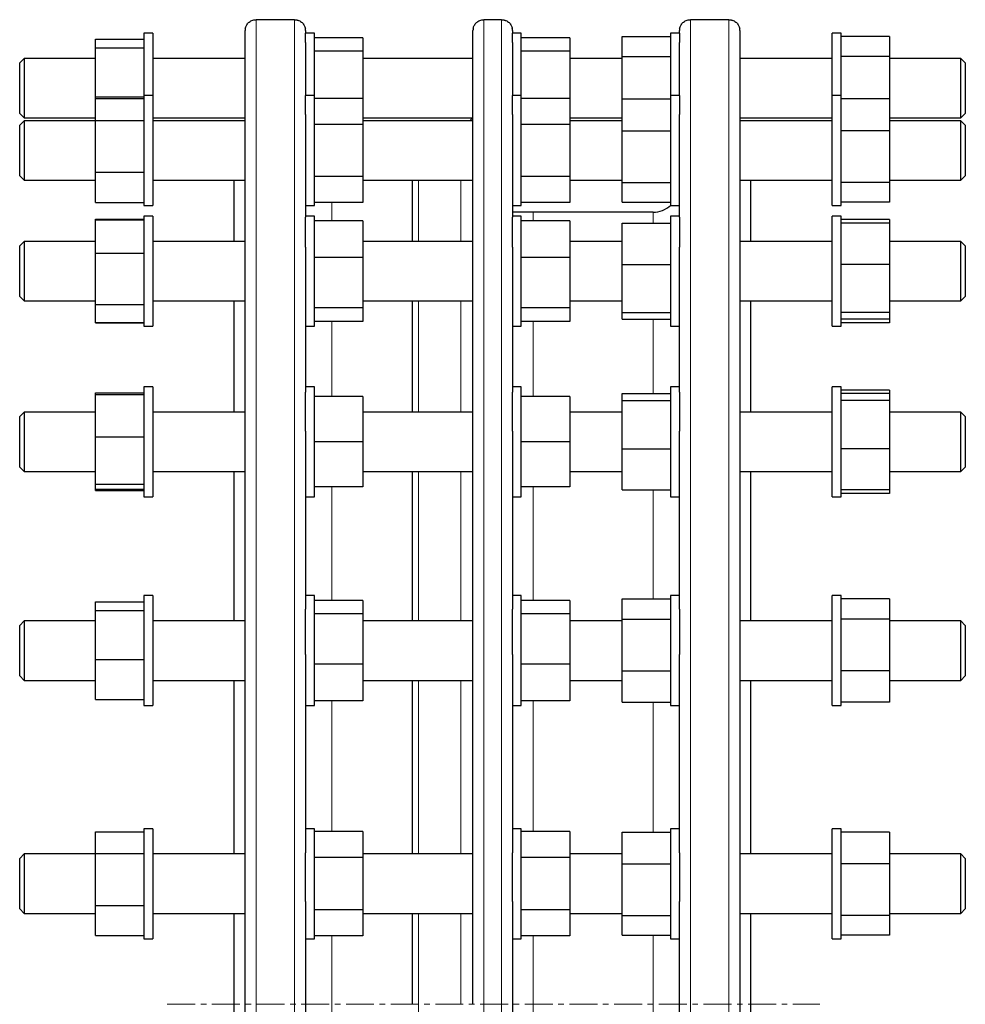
# Model space of a CAD drawing. Header units: millimetres. Extents: x 91 to 1636, y 115 to 1587.
# Tile 4 of 4: x 1206 to 1636, y 1116 to 1564. Entities that reach past the tile are written whole.
import ezdxf

# ---------------------------------------------------------------- set-up
doc = ezdxf.new("R2010")
doc.units = ezdxf.units.MM
doc.linetypes.add('CENTERX2', pattern=[20.32, 12.7, -2.54, 2.54, -2.54])
doc.layers.add('FORMAT', color=7, linetype='Continuous')

msp = doc.modelspace()

# ---------------------------------------------------------------- linework, layer by layer
at = {"color": 7, "linetype": 'Continuous', "lineweight": 25}
for p, q in [((1330.87, 1563.89), (1313.37, 1563.89)), ((1424.98, 1563.89), (1416.98, 1563.89)), ((1528.37, 1563.89), (1510.87, 1563.89)), ((1266.37, 1557.82), (1262.37, 1557.82)), ((1262.37, 1557.82), (1262.37, 1529.44)), ((1266.37, 1557.82), (1266.37, 1529.44)), ((1308.37, 673.91), (1308.37, 1558.91)), ((1335.87, 1558.91), (1335.87, 1557.82)), ((1339.87, 1557.82), (1335.87, 1557.82)), ((1335.87, 1553.52), (1335.87, 1557.82)), ((1339.87, 1529.44), (1339.87, 1557.82)), ((1411.98, 1116.41), (1411.98, 1558.91)), ((1429.98, 1558.91), (1429.98, 1557.82)), ((1433.98, 1557.82), (1429.98, 1557.82)), ((1429.98, 1553.52), (1429.98, 1557.82)), ((1433.98, 1529.44), (1433.98, 1557.82)), ((1505.87, 1557.82), (1501.87, 1557.82)), ((1501.87, 1557.82), (1501.87, 1529.44)), ((1505.87, 1557.82), (1505.87, 1558.91)), ((1505.87, 1557.82), (1505.87, 1553.52)), ((1533.37, 1558.91), (1533.37, 1116.41)), ((1579.37, 1557.82), (1575.37, 1557.82)), ((1575.37, 1529.44), (1575.37, 1557.82)), ((1579.37, 1529.44), (1579.37, 1557.82)), ((1240.37, 1555.01), (1262.37, 1555.01)), ((1240.37, 1551.04), (1240.37, 1555.01)), ((1335.87, 1553.52), (1335.87, 1529.44)), ((1361.87, 1555.68), (1339.87, 1555.68)), ((1361.87, 1555.68), (1361.87, 1549.55)), ((1429.98, 1553.52), (1429.98, 1529.44)), ((1455.98, 1555.68), (1433.98, 1555.68)), ((1455.98, 1555.68), (1455.98, 1549.55)), ((1479.87, 1556.3), (1501.87, 1556.3)), ((1479.87, 1547.13), (1479.87, 1556.3)), ((1505.87, 1529.44), (1505.87, 1553.52)), ((1601.37, 1556.3), (1579.37, 1556.3)), ((1601.37, 1556.3), (1601.37, 1547.13)), ((1240.37, 1528.85), (1240.37, 1551.04)), ((1240.37, 1551.04), (1262.37, 1551.04)), ((1361.87, 1549.55), (1339.87, 1549.55)), ((1361.87, 1549.55), (1361.87, 1528.11)), ((1455.98, 1549.55), (1433.98, 1549.55)), ((1455.98, 1549.55), (1455.98, 1528.11)), ((1207.87, 1546.32), (1205.87, 1544.32)), ((1205.87, 1529.84), (1205.87, 1544.32)), ((1240.37, 1546.32), (1207.87, 1546.32)), ((1207.87, 1546.32), (1207.87, 1529.32)), ((1308.37, 1546.32), (1266.37, 1546.32)), ((1411.98, 1546.32), (1361.87, 1546.32)), ((1479.87, 1546.32), (1455.98, 1546.32)), ((1479.87, 1527.89), (1479.87, 1547.13)), ((1479.87, 1547.13), (1501.87, 1547.13)), ((1575.37, 1546.32), (1533.37, 1546.32)), ((1601.37, 1547.13), (1579.37, 1547.13)), ((1601.37, 1547.13), (1601.37, 1527.89)), ((1633.87, 1546.32), (1601.37, 1546.32)), ((1635.87, 1544.32), (1633.87, 1546.32)), ((1633.87, 1529.32), (1633.87, 1546.32)), ((1635.87, 1544.32), (1635.87, 1529.84)), ((1205.87, 1521.32), (1205.87, 1529.84)), ((1207.87, 1529.32), (1207.87, 1519.32)), ((1240.37, 1528.85), (1262.37, 1528.85)), ((1240.37, 1528.01), (1240.37, 1528.85)), ((1240.37, 1528.01), (1262.37, 1528.01)), ((1240.37, 1518.14), (1240.37, 1528.01)), ((1266.37, 1529.44), (1262.37, 1529.44)), ((1262.37, 1529.44), (1262.37, 1494.02)), ((1266.37, 1529.44), (1266.37, 1494.02)), ((1339.87, 1529.44), (1335.87, 1529.44)), ((1335.87, 1520.81), (1335.87, 1529.44)), ((1339.87, 1491.94), (1339.87, 1529.44)), ((1361.87, 1528.11), (1339.87, 1528.11)), ((1361.87, 1528.11), (1361.87, 1516.27)), ((1433.98, 1529.44), (1429.98, 1529.44)), ((1429.98, 1520.81), (1429.98, 1529.44)), ((1433.98, 1491.94), (1433.98, 1529.44)), ((1455.98, 1528.11), (1433.98, 1528.11)), ((1455.98, 1528.11), (1455.98, 1516.27)), ((1479.87, 1527.89), (1501.87, 1527.89)), ((1479.87, 1513.38), (1479.87, 1527.89)), ((1505.87, 1529.44), (1501.87, 1529.44)), ((1501.87, 1529.44), (1501.87, 1489.12)), ((1505.87, 1529.44), (1505.87, 1520.81)), ((1579.37, 1529.44), (1575.37, 1529.44)), ((1575.37, 1479.44), (1575.37, 1529.44)), ((1579.37, 1479.44), (1579.37, 1529.44)), ((1601.37, 1527.89), (1579.37, 1527.89)), ((1601.37, 1527.89), (1601.37, 1513.39)), ((1633.87, 1519.32), (1633.87, 1529.32)), ((1635.87, 1529.84), (1635.87, 1521.32)), ((1205.87, 1521.32), (1207.87, 1519.32)), ((1207.87, 1517.94), (1205.87, 1515.94)), ((1207.87, 1519.32), (1240.37, 1519.32)), ((1240.37, 1517.94), (1207.87, 1517.94)), ((1207.87, 1517.94), (1207.87, 1497.69)), ((1240.37, 1518.14), (1262.37, 1518.14)), ((1240.37, 1494.57), (1240.37, 1518.14)), ((1266.37, 1519.32), (1308.37, 1519.32)), ((1308.37, 1517.94), (1266.37, 1517.94)), ((1308.37, 1518.41), (1307.9, 1517.94)), ((1335.87, 1520.81), (1335.87, 1474.16)), ((1361.87, 1519.32), (1411.98, 1519.32)), ((1411.98, 1517.94), (1361.87, 1517.94)), ((1429.98, 1520.81), (1429.98, 1474.16)), ((1455.98, 1519.32), (1479.87, 1519.32)), ((1479.87, 1517.94), (1455.98, 1517.94)), ((1505.87, 1474.16), (1505.87, 1520.81)), ((1533.37, 1519.32), (1575.37, 1519.32)), ((1533.84, 1517.94), (1533.37, 1518.41)), ((1575.37, 1517.94), (1533.37, 1517.94)), ((1601.37, 1519.32), (1633.87, 1519.32)), ((1633.87, 1517.94), (1601.37, 1517.94)), ((1633.87, 1519.32), (1635.87, 1521.32)), ((1635.87, 1515.94), (1633.87, 1517.94)), ((1633.87, 1497.69), (1633.87, 1517.94)), ((1205.87, 1498.69), (1205.87, 1515.94)), ((1361.87, 1516.27), (1339.87, 1516.27)), ((1361.87, 1516.27), (1361.87, 1492.6)), ((1455.98, 1516.27), (1433.98, 1516.27)), ((1455.98, 1516.27), (1455.98, 1492.6)), ((1479.87, 1513.38), (1501.87, 1513.38)), ((1479.87, 1489.93), (1479.87, 1513.38)), ((1601.37, 1513.39), (1579.37, 1513.39)), ((1601.37, 1513.39), (1601.37, 1489.93)), ((1635.87, 1515.94), (1635.87, 1498.69)), ((1205.87, 1492.94), (1205.87, 1498.69)), ((1207.87, 1497.69), (1207.87, 1490.94)), ((1633.87, 1490.94), (1633.87, 1497.69)), ((1635.87, 1498.69), (1635.87, 1492.94)), ((1205.87, 1492.94), (1207.87, 1490.94)), ((1207.87, 1490.94), (1240.37, 1490.94)), ((1240.37, 1494.57), (1262.37, 1494.57)), ((1240.37, 1480.87), (1240.37, 1494.57)), ((1262.37, 1494.02), (1262.37, 1479.44)), ((1266.37, 1494.02), (1266.37, 1479.44)), ((1266.37, 1490.94), (1308.37, 1490.94)), ((1303.37, 1463.12), (1303.37, 1490.94)), ((1361.87, 1492.6), (1339.87, 1492.6)), ((1339.87, 1479.44), (1339.87, 1491.94)), ((1361.87, 1492.6), (1361.87, 1480.77)), ((1361.87, 1490.94), (1411.98, 1490.94)), ((1384.48, 1463.12), (1384.48, 1490.94)), ((1455.98, 1492.6), (1433.98, 1492.6)), ((1433.98, 1479.44), (1433.98, 1491.94)), ((1455.98, 1492.6), (1455.98, 1480.77)), ((1455.98, 1490.94), (1479.87, 1490.94)), ((1533.37, 1490.94), (1575.37, 1490.94)), ((1538.37, 1463.12), (1538.37, 1490.94)), ((1601.37, 1490.94), (1633.87, 1490.94)), ((1633.87, 1490.94), (1635.87, 1492.94)), ((1479.87, 1489.93), (1501.87, 1489.93)), ((1479.87, 1480.98), (1479.87, 1489.93)), ((1501.87, 1489.12), (1501.87, 1479.44)), ((1601.37, 1489.93), (1579.37, 1489.93)), ((1601.37, 1489.93), (1601.37, 1480.98)), ((1240.37, 1480.87), (1262.37, 1480.87)), ((1262.37, 1479.44), (1266.37, 1479.44)), ((1335.87, 1479.44), (1339.87, 1479.44)), ((1361.87, 1480.77), (1339.87, 1480.77)), ((1429.98, 1479.44), (1433.98, 1479.44)), ((1455.98, 1480.77), (1433.98, 1480.77)), ((1479.87, 1480.98), (1501.87, 1480.98)), ((1501.87, 1479.44), (1505.87, 1479.44)), ((1575.37, 1479.44), (1579.37, 1479.44)), ((1601.37, 1480.98), (1579.37, 1480.98)), ((1240.37, 1473.18), (1262.37, 1473.18)), ((1240.37, 1472.95), (1240.37, 1473.18)), ((1240.37, 1457.85), (1240.37, 1472.95)), ((1240.37, 1472.95), (1262.37, 1472.95)), ((1266.37, 1474.62), (1262.37, 1474.62)), ((1262.37, 1474.62), (1262.37, 1433.67)), ((1266.37, 1474.62), (1266.37, 1433.67)), ((1339.87, 1474.62), (1335.87, 1474.62)), ((1335.87, 1460.55), (1335.87, 1474.16)), ((1339.87, 1431.94), (1339.87, 1474.62)), ((1361.87, 1472.48), (1339.87, 1472.48)), ((1361.87, 1472.48), (1361.87, 1455.74)), ((1439.37, 1476.41), (1429.98, 1476.41)), ((1433.98, 1474.62), (1429.98, 1474.62)), ((1429.98, 1460.55), (1429.98, 1474.16)), ((1433.98, 1431.94), (1433.98, 1474.62)), ((1455.98, 1472.48), (1433.98, 1472.48)), ((1493.87, 1476.41), (1439.37, 1476.41)), ((1455.98, 1472.48), (1455.98, 1455.74)), ((1505.87, 1474.62), (1501.87, 1474.62)), ((1501.87, 1474.62), (1501.87, 1429.71)), ((1505.87, 1474.16), (1505.87, 1460.55)), ((1579.37, 1474.62), (1575.37, 1474.62)), ((1575.37, 1424.62), (1575.37, 1474.62)), ((1579.37, 1424.62), (1579.37, 1474.62)), ((1601.37, 1473.07), (1579.37, 1473.07)), ((1601.37, 1473.07), (1601.37, 1471.44)), ((1479.87, 1452.59), (1479.87, 1471.44)), ((1479.87, 1471.44), (1501.87, 1471.44)), ((1601.37, 1471.44), (1579.37, 1471.44)), ((1601.37, 1471.44), (1601.37, 1452.59)), ((1207.87, 1463.12), (1205.87, 1461.12)), ((1205.87, 1441.48), (1205.87, 1461.12)), ((1240.37, 1463.12), (1207.87, 1463.12)), ((1207.87, 1463.12), (1207.87, 1440.07)), ((1308.37, 1463.12), (1266.37, 1463.12)), ((1335.87, 1460.55), (1335.87, 1394.57)), ((1411.98, 1463.12), (1361.87, 1463.12)), ((1429.98, 1460.55), (1429.98, 1394.57)), ((1479.87, 1463.12), (1455.98, 1463.12)), ((1505.87, 1394.57), (1505.87, 1460.55)), ((1575.37, 1463.12), (1533.37, 1463.12)), ((1633.87, 1463.12), (1601.37, 1463.12)), ((1635.87, 1461.12), (1633.87, 1463.12)), ((1633.87, 1440.07), (1633.87, 1463.12)), ((1635.87, 1461.12), (1635.87, 1441.48)), ((1240.37, 1457.85), (1262.37, 1457.85)), ((1240.37, 1434.52), (1240.37, 1457.85)), ((1361.87, 1455.74), (1339.87, 1455.74)), ((1361.87, 1455.74), (1361.87, 1432.88)), ((1455.98, 1455.74), (1433.98, 1455.74)), ((1455.98, 1455.74), (1455.98, 1432.88)), ((1479.87, 1452.59), (1501.87, 1452.59)), ((1479.87, 1430.76), (1479.87, 1452.59)), ((1601.37, 1452.59), (1579.37, 1452.59)), ((1601.37, 1452.59), (1601.37, 1430.76)), ((1205.87, 1438.12), (1205.87, 1441.48)), ((1635.87, 1441.48), (1635.87, 1438.12)), ((1205.87, 1438.12), (1207.87, 1436.12)), ((1207.87, 1440.07), (1207.87, 1436.12)), ((1633.87, 1436.12), (1633.87, 1440.07)), ((1633.87, 1436.12), (1635.87, 1438.12)), ((1207.87, 1436.12), (1240.37, 1436.12)), ((1240.37, 1434.52), (1262.37, 1434.52)), ((1240.37, 1426.28), (1240.37, 1434.52)), ((1262.37, 1433.67), (1262.37, 1424.62)), ((1266.37, 1436.12), (1308.37, 1436.12)), ((1266.37, 1433.67), (1266.37, 1424.62)), ((1303.37, 1385.59), (1303.37, 1436.12)), ((1361.87, 1432.88), (1339.87, 1432.88)), ((1361.87, 1436.12), (1411.98, 1436.12)), ((1361.87, 1432.88), (1361.87, 1426.75)), ((1384.48, 1385.59), (1384.48, 1436.12)), ((1455.98, 1432.88), (1433.98, 1432.88)), ((1455.98, 1436.12), (1479.87, 1436.12)), ((1455.98, 1432.88), (1455.98, 1426.75)), ((1533.37, 1436.12), (1575.37, 1436.12)), ((1538.37, 1385.59), (1538.37, 1436.12)), ((1601.37, 1436.12), (1633.87, 1436.12)), ((1339.87, 1424.62), (1339.87, 1431.94)), ((1433.98, 1424.62), (1433.98, 1431.94)), ((1479.87, 1430.76), (1501.87, 1430.76)), ((1479.87, 1427.79), (1479.87, 1430.76)), ((1479.87, 1427.79), (1501.87, 1427.79)), ((1501.87, 1429.71), (1501.87, 1424.62)), ((1601.37, 1430.76), (1579.37, 1430.76)), ((1601.37, 1427.79), (1579.37, 1427.79)), ((1601.37, 1430.76), (1601.37, 1427.79)), ((1601.37, 1427.79), (1601.37, 1426.16)), ((1240.37, 1426.28), (1262.37, 1426.28)), ((1240.37, 1426.05), (1240.37, 1426.28)), ((1240.37, 1426.05), (1262.37, 1426.05)), ((1262.37, 1424.62), (1266.37, 1424.62)), ((1335.87, 1424.62), (1339.87, 1424.62)), ((1361.87, 1426.75), (1339.87, 1426.75)), ((1429.98, 1424.62), (1433.98, 1424.62)), ((1455.98, 1426.75), (1433.98, 1426.75)), ((1501.87, 1424.62), (1505.87, 1424.62)), ((1575.37, 1424.62), (1579.37, 1424.62)), ((1601.37, 1426.16), (1579.37, 1426.16)), ((1266.37, 1397.09), (1262.37, 1397.09)), ((1262.37, 1397.09), (1262.37, 1351.7)), ((1266.37, 1397.09), (1266.37, 1351.7)), ((1339.87, 1397.09), (1335.87, 1397.09)), ((1339.87, 1350.44), (1339.87, 1397.09)), ((1433.98, 1397.09), (1429.98, 1397.09)), ((1433.98, 1350.44), (1433.98, 1397.09)), ((1505.87, 1397.09), (1501.87, 1397.09)), ((1501.87, 1397.09), (1501.87, 1348.94)), ((1579.37, 1397.09), (1575.37, 1397.09)), ((1575.37, 1347.09), (1575.37, 1397.09)), ((1579.37, 1347.09), (1579.37, 1397.09)), ((1240.37, 1394.28), (1262.37, 1394.28)), ((1240.37, 1393.6), (1240.37, 1394.28)), ((1240.37, 1374.3), (1240.37, 1393.6)), ((1240.37, 1393.6), (1262.37, 1393.6)), ((1335.87, 1376.83), (1335.87, 1394.57)), ((1361.87, 1392.59), (1339.87, 1392.59)), ((1361.87, 1392.59), (1361.87, 1372.09)), ((1429.98, 1376.83), (1429.98, 1394.57)), ((1455.98, 1392.59), (1433.98, 1392.59)), ((1455.98, 1392.59), (1455.98, 1372.09)), ((1479.87, 1394), (1501.87, 1394)), ((1479.87, 1390.79), (1479.87, 1394)), ((1505.87, 1394.57), (1505.87, 1376.83)), ((1601.37, 1395.57), (1579.37, 1395.57)), ((1601.37, 1394), (1579.37, 1394)), ((1601.37, 1395.57), (1601.37, 1394)), ((1601.37, 1394), (1601.37, 1390.79)), ((1479.87, 1368.88), (1479.87, 1390.79)), ((1479.87, 1390.79), (1501.87, 1390.79)), ((1601.37, 1390.79), (1579.37, 1390.79)), ((1601.37, 1390.79), (1601.37, 1368.88)), ((1207.87, 1385.59), (1205.87, 1383.59)), ((1205.87, 1362.13), (1205.87, 1383.59)), ((1240.37, 1385.59), (1207.87, 1385.59)), ((1207.87, 1385.59), (1207.87, 1360.4)), ((1308.37, 1385.59), (1266.37, 1385.59)), ((1411.98, 1385.59), (1361.87, 1385.59)), ((1479.87, 1385.59), (1455.98, 1385.59)), ((1575.37, 1385.59), (1533.37, 1385.59)), ((1633.87, 1385.59), (1601.37, 1385.59)), ((1635.87, 1383.59), (1633.87, 1385.59)), ((1633.87, 1360.4), (1633.87, 1385.59)), ((1635.87, 1383.59), (1635.87, 1362.13)), ((1240.37, 1374.3), (1262.37, 1374.3)), ((1240.37, 1352.78), (1240.37, 1374.3)), ((1335.87, 1376.83), (1335.87, 1296.02)), ((1429.98, 1376.83), (1429.98, 1296.02)), ((1505.87, 1296.02), (1505.87, 1376.83)), ((1361.87, 1372.09), (1339.87, 1372.09)), ((1361.87, 1372.09), (1361.87, 1351.59)), ((1455.98, 1372.09), (1433.98, 1372.09)), ((1455.98, 1372.09), (1455.98, 1351.59)), ((1479.87, 1350.17), (1479.87, 1368.88)), ((1479.87, 1368.88), (1501.87, 1368.88)), ((1601.37, 1368.88), (1579.37, 1368.88)), ((1601.37, 1368.88), (1601.37, 1350.17)), ((1205.87, 1360.59), (1205.87, 1362.13)), ((1205.87, 1360.59), (1207.87, 1358.59)), ((1207.87, 1360.4), (1207.87, 1358.59)), ((1633.87, 1358.59), (1635.87, 1360.59)), ((1633.87, 1358.59), (1633.87, 1360.4)), ((1635.87, 1362.13), (1635.87, 1360.59)), ((1207.87, 1358.59), (1240.37, 1358.59)), ((1266.37, 1358.59), (1308.37, 1358.59)), ((1303.37, 1290.64), (1303.37, 1358.59)), ((1361.87, 1358.59), (1411.98, 1358.59)), ((1384.48, 1290.64), (1384.48, 1358.59)), ((1455.98, 1358.59), (1479.87, 1358.59)), ((1533.37, 1358.59), (1575.37, 1358.59)), ((1538.37, 1290.64), (1538.37, 1358.59)), ((1601.37, 1358.59), (1633.87, 1358.59)), ((1240.37, 1352.78), (1262.37, 1352.78)), ((1240.37, 1350.57), (1240.37, 1352.78)), ((1262.37, 1351.7), (1262.37, 1347.09)), ((1266.37, 1351.7), (1266.37, 1347.09)), ((1361.87, 1351.59), (1339.87, 1351.59)), ((1455.98, 1351.59), (1433.98, 1351.59)), ((1240.37, 1350.57), (1262.37, 1350.57)), ((1240.37, 1349.9), (1240.37, 1350.57)), ((1240.37, 1349.9), (1262.37, 1349.9)), ((1262.37, 1347.09), (1266.37, 1347.09)), ((1335.87, 1347.09), (1339.87, 1347.09)), ((1339.87, 1347.09), (1339.87, 1350.44)), ((1429.98, 1347.09), (1433.98, 1347.09)), ((1433.98, 1347.09), (1433.98, 1350.44)), ((1479.87, 1350.17), (1501.87, 1350.17)), ((1501.87, 1348.94), (1501.87, 1347.09)), ((1501.87, 1347.09), (1505.87, 1347.09)), ((1575.37, 1347.09), (1579.37, 1347.09)), ((1601.37, 1350.17), (1579.37, 1350.17)), ((1601.37, 1348.6), (1579.37, 1348.6)), ((1601.37, 1350.17), (1601.37, 1348.6)), ((1240.37, 1299.33), (1262.37, 1299.33)), ((1240.37, 1295.36), (1240.37, 1299.33)), ((1266.37, 1302.14), (1262.37, 1302.14)), ((1262.37, 1302.14), (1262.37, 1253.7)), ((1266.37, 1302.14), (1266.37, 1253.7)), ((1339.87, 1302.14), (1335.87, 1302.14)), ((1339.87, 1252.99), (1339.87, 1302.14)), ((1361.87, 1300), (1339.87, 1300)), ((1361.87, 1300), (1361.87, 1293.87)), ((1433.98, 1302.14), (1429.98, 1302.14)), ((1433.98, 1252.99), (1433.98, 1302.14)), ((1455.98, 1300), (1433.98, 1300)), ((1455.98, 1300), (1455.98, 1293.87)), ((1479.87, 1300.62), (1501.87, 1300.62)), ((1479.87, 1291.45), (1479.87, 1300.62)), ((1505.87, 1302.14), (1501.87, 1302.14)), ((1501.87, 1302.14), (1501.87, 1252.33)), ((1579.37, 1302.14), (1575.37, 1302.14)), ((1575.37, 1252.14), (1575.37, 1302.14)), ((1579.37, 1252.14), (1579.37, 1302.14)), ((1601.37, 1300.62), (1579.37, 1300.62)), ((1601.37, 1300.62), (1601.37, 1291.45)), ((1240.37, 1273.17), (1240.37, 1295.36)), ((1240.37, 1295.36), (1262.37, 1295.36)), ((1335.87, 1275.36), (1335.87, 1296.02)), ((1361.87, 1293.87), (1339.87, 1293.87)), ((1361.87, 1293.87), (1361.87, 1271.01)), ((1429.98, 1275.36), (1429.98, 1296.02)), ((1455.98, 1293.87), (1433.98, 1293.87)), ((1455.98, 1293.87), (1455.98, 1271.01)), ((1505.87, 1296.02), (1505.87, 1275.36)), ((1207.87, 1290.64), (1205.87, 1288.64)), ((1240.37, 1290.64), (1207.87, 1290.64)), ((1207.87, 1290.64), (1207.87, 1264.1)), ((1308.37, 1290.64), (1266.37, 1290.64)), ((1411.98, 1290.64), (1361.87, 1290.64)), ((1479.87, 1290.64), (1455.98, 1290.64)), ((1479.87, 1267.97), (1479.87, 1291.45)), ((1479.87, 1291.45), (1501.87, 1291.45)), ((1575.37, 1290.64), (1533.37, 1290.64)), ((1601.37, 1291.45), (1579.37, 1291.45)), ((1601.37, 1291.45), (1601.37, 1267.97)), ((1633.87, 1290.64), (1601.37, 1290.64)), ((1635.87, 1288.64), (1633.87, 1290.64)), ((1633.87, 1264.1), (1633.87, 1290.64)), ((1205.87, 1266.03), (1205.87, 1288.64)), ((1635.87, 1288.64), (1635.87, 1266.03)), ((1335.87, 1275.36), (1335.87, 1185.24)), ((1429.98, 1275.36), (1429.98, 1185.24)), ((1505.87, 1185.24), (1505.87, 1275.36)), ((1240.37, 1273.17), (1262.37, 1273.17)), ((1240.37, 1254.94), (1240.37, 1273.17)), ((1361.87, 1271.01), (1339.87, 1271.01)), ((1361.87, 1271.01), (1361.87, 1254.27)), ((1455.98, 1271.01), (1433.98, 1271.01)), ((1455.98, 1271.01), (1455.98, 1254.27)), ((1479.87, 1267.97), (1501.87, 1267.97)), ((1479.87, 1253.65), (1479.87, 1267.97)), ((1601.37, 1267.97), (1579.37, 1267.97)), ((1601.37, 1267.97), (1601.37, 1253.65)), ((1205.87, 1265.64), (1205.87, 1266.03)), ((1205.87, 1265.64), (1207.87, 1263.64)), ((1207.87, 1264.1), (1207.87, 1263.64)), ((1207.87, 1263.64), (1240.37, 1263.64)), ((1266.37, 1263.64), (1308.37, 1263.64)), ((1303.37, 1184.73), (1303.37, 1263.64)), ((1361.87, 1263.64), (1411.98, 1263.64)), ((1384.48, 1184.73), (1384.48, 1263.64)), ((1455.98, 1263.64), (1479.87, 1263.64)), ((1533.37, 1263.64), (1575.37, 1263.64)), ((1538.37, 1184.73), (1538.37, 1263.64)), ((1601.37, 1263.64), (1633.87, 1263.64)), ((1633.87, 1263.64), (1635.87, 1265.64)), ((1633.87, 1263.64), (1633.87, 1264.1)), ((1635.87, 1266.03), (1635.87, 1265.64)), ((1240.37, 1254.94), (1262.37, 1254.94)), ((1262.37, 1253.7), (1262.37, 1252.14)), ((1266.37, 1253.7), (1266.37, 1252.14)), ((1361.87, 1254.27), (1339.87, 1254.27)), ((1339.87, 1252.14), (1339.87, 1252.99)), ((1455.98, 1254.27), (1433.98, 1254.27)), ((1433.98, 1252.14), (1433.98, 1252.99)), ((1479.87, 1253.65), (1501.87, 1253.65)), ((1601.37, 1253.65), (1579.37, 1253.65)), ((1262.37, 1252.14), (1266.37, 1252.14)), ((1335.87, 1252.14), (1339.87, 1252.14)), ((1429.98, 1252.14), (1433.98, 1252.14)), ((1501.87, 1252.33), (1501.87, 1252.14)), ((1501.87, 1252.14), (1505.87, 1252.14)), ((1575.37, 1252.14), (1579.37, 1252.14)), ((1240.37, 1194.8), (1262.37, 1194.8)), ((1240.37, 1184.93), (1240.37, 1194.8)), ((1266.37, 1196.23), (1262.37, 1196.23)), ((1262.37, 1196.23), (1262.37, 1146.34)), ((1266.37, 1196.23), (1266.37, 1146.34)), ((1339.87, 1196.23), (1335.87, 1196.23)), ((1339.87, 1146.23), (1339.87, 1196.23)), ((1361.87, 1194.9), (1339.87, 1194.9)), ((1361.87, 1194.9), (1361.87, 1183.06)), ((1433.98, 1196.23), (1429.98, 1196.23)), ((1433.98, 1146.23), (1433.98, 1196.23)), ((1455.98, 1194.9), (1433.98, 1194.9)), ((1455.98, 1194.9), (1455.98, 1183.06)), ((1505.87, 1196.23), (1501.87, 1196.23)), ((1501.87, 1196.23), (1501.87, 1146.23)), ((1579.37, 1196.23), (1575.37, 1196.23)), ((1575.37, 1146.23), (1575.37, 1196.23)), ((1579.37, 1146.23), (1579.37, 1196.23)), ((1479.87, 1180.18), (1479.87, 1194.68)), ((1479.87, 1194.68), (1501.87, 1194.68)), ((1601.37, 1194.68), (1579.37, 1194.68)), ((1601.37, 1194.68), (1601.37, 1180.18)), ((1207.87, 1184.73), (1205.87, 1182.73)), ((1205.87, 1159.73), (1205.87, 1182.73)), ((1240.37, 1184.73), (1207.87, 1184.73)), ((1207.87, 1184.73), (1207.87, 1157.73)), ((1240.37, 1161.36), (1240.37, 1184.93)), ((1240.37, 1184.93), (1262.37, 1184.93)), ((1308.37, 1184.73), (1266.37, 1184.73)), ((1335.87, 1163.06), (1335.87, 1185.24)), ((1361.87, 1183.06), (1339.87, 1183.06)), ((1411.98, 1184.73), (1361.87, 1184.73)), ((1361.87, 1183.06), (1361.87, 1159.39)), ((1429.98, 1163.06), (1429.98, 1185.24)), ((1455.98, 1183.06), (1433.98, 1183.06)), ((1479.87, 1184.73), (1455.98, 1184.73)), ((1455.98, 1183.06), (1455.98, 1159.39)), ((1505.87, 1185.24), (1505.87, 1163.06)), ((1575.37, 1184.73), (1533.37, 1184.73)), ((1633.87, 1184.73), (1601.37, 1184.73)), ((1635.87, 1182.73), (1633.87, 1184.73)), ((1633.87, 1157.73), (1633.87, 1184.73)), ((1635.87, 1182.73), (1635.87, 1159.73)), ((1479.87, 1180.18), (1501.87, 1180.18)), ((1479.87, 1156.72), (1479.87, 1180.18)), ((1601.37, 1180.18), (1579.37, 1180.18)), ((1601.37, 1180.18), (1601.37, 1156.72)), ((1205.87, 1159.73), (1207.87, 1157.73)), ((1240.37, 1161.36), (1262.37, 1161.36)), ((1240.37, 1147.66), (1240.37, 1161.36)), ((1335.87, 1163.06), (1335.87, 1069.76)), ((1361.87, 1159.39), (1339.87, 1159.39)), ((1361.87, 1159.39), (1361.87, 1147.56)), ((1429.98, 1163.06), (1429.98, 1069.76)), ((1455.98, 1159.39), (1433.98, 1159.39)), ((1455.98, 1159.39), (1455.98, 1147.56)), ((1505.87, 1069.76), (1505.87, 1163.06)), ((1633.87, 1157.73), (1635.87, 1159.73)), ((1207.87, 1157.73), (1240.37, 1157.73)), ((1266.37, 1157.73), (1308.37, 1157.73)), ((1303.37, 1116.41), (1303.37, 1157.73)), ((1361.87, 1157.73), (1411.98, 1157.73)), ((1384.48, 1116.41), (1384.48, 1157.73)), ((1455.98, 1157.73), (1479.87, 1157.73)), ((1479.87, 1156.72), (1501.87, 1156.72)), ((1479.87, 1147.78), (1479.87, 1156.72)), ((1533.37, 1157.73), (1575.37, 1157.73)), ((1538.37, 1116.41), (1538.37, 1157.73)), ((1601.37, 1156.72), (1579.37, 1156.72)), ((1601.37, 1157.73), (1633.87, 1157.73)), ((1601.37, 1156.72), (1601.37, 1147.78)), ((1240.37, 1147.66), (1262.37, 1147.66)), ((1262.37, 1146.34), (1262.37, 1146.23)), ((1262.37, 1146.23), (1266.37, 1146.23)), ((1266.37, 1146.34), (1266.37, 1146.23)), ((1335.87, 1146.23), (1339.87, 1146.23)), ((1361.87, 1147.56), (1339.87, 1147.56)), ((1429.98, 1146.23), (1433.98, 1146.23)), ((1455.98, 1147.56), (1433.98, 1147.56)), ((1479.87, 1147.78), (1501.87, 1147.78)), ((1501.87, 1146.23), (1505.87, 1146.23)), ((1575.37, 1146.23), (1579.37, 1146.23)), ((1601.37, 1147.78), (1579.37, 1147.78)), ((1303.37, 1075.09), (1303.37, 1116.41)), ((1533.37, 1116.41), (1533.37, 673.91)), ((1538.37, 1075.09), (1538.37, 1116.41))]:
    msp.add_line(p, q, dxfattribs=at)
at = {"color": 8, "linetype": 'Continuous', "lineweight": 18}
for p, q in [((1313.37, 1563.89), (1313.37, 668.93)), ((1330.87, 668.93), (1330.87, 1563.89)), ((1416.98, 1563.89), (1416.98, 668.93)), ((1424.98, 668.93), (1424.98, 1563.89)), ((1510.87, 1563.89), (1510.87, 668.93)), ((1528.37, 668.93), (1528.37, 1563.89)), ((1387.22, 1490.94), (1387.22, 1463.12)), ((1406.5, 1463.12), (1406.5, 1490.94)), ((1347.87, 1480.77), (1347.87, 1472.48)), ((1439.37, 1476.41), (1439.37, 1472.48)), ((1493.87, 1471.44), (1493.87, 1476.41)), ((1387.22, 1436.12), (1387.22, 1385.59)), ((1406.5, 1385.59), (1406.5, 1436.12)), ((1493.87, 1394), (1493.87, 1427.79)), ((1347.87, 1426.75), (1347.87, 1392.59)), ((1439.37, 1426.75), (1439.37, 1392.59)), ((1387.22, 1358.59), (1387.22, 1290.64)), ((1406.5, 1290.64), (1406.5, 1358.59)), ((1347.87, 1351.59), (1347.87, 1300)), ((1439.37, 1351.59), (1439.37, 1300)), ((1493.87, 1300.62), (1493.87, 1350.17)), ((1387.22, 1263.64), (1387.22, 1184.73)), ((1406.5, 1184.73), (1406.5, 1263.64)), ((1347.87, 1254.27), (1347.87, 1194.9)), ((1439.37, 1254.27), (1439.37, 1194.9)), ((1493.87, 1194.68), (1493.87, 1253.65)), ((1387.22, 1157.73), (1387.22, 1075.09)), ((1406.5, 1116.41), (1406.5, 1157.73)), ((1347.87, 1147.56), (1347.87, 1116.41)), ((1439.37, 1147.56), (1439.37, 1084.45)), ((1493.87, 1083.41), (1493.87, 1147.78)), ((1347.87, 1116.41), (1347.87, 1084.45))]:
    msp.add_line(p, q, dxfattribs=at)
at = {"color": 7, "linetype": 'Continuous', "lineweight": 25}
for centre, radius, start, end in [((1313.37, 1558.91), 5, 168.4535, 180), ((1330.87, 1558.91), 5, 0, 11.5669), ((1416.98, 1558.91), 5, 168.4535, 180), ((1424.98, 1558.91), 5, 360, 11.5669), ((1510.87, 1558.91), 5, 168.4535, 180), ((1528.37, 1558.91), 5, 0, 11.5669), ((1405.98, 1521.72), 6, 320.9442, 336.3903), ((1493.87, 1488.41), 12, 270, 311.8103)]:
    msp.add_arc(centre, radius, start, end, dxfattribs=at)
for points, knots in [([(1308.47, 1559.91), (1308.57, 1560.38), (1308.73, 1560.84), (1309.1, 1561.51), (1309.24, 1561.73), (1309.56, 1562.15), (1309.74, 1562.35), (1310.15, 1562.73), (1310.38, 1562.91), (1310.87, 1563.24), (1311.14, 1563.38), (1311.73, 1563.63), (1312.04, 1563.72), (1312.69, 1563.85), (1313.03, 1563.89), (1313.37, 1563.89)], [0, 0, 0, 0, 0.25, 0.25, 0.375, 0.375, 0.5, 0.5, 0.625, 0.625, 0.75, 0.75, 0.875, 0.875, 1, 1, 1, 1]), ([(1330.87, 1563.89), (1331.21, 1563.89), (1331.55, 1563.86), (1332.03, 1563.76), (1332.2, 1563.72), (1332.51, 1563.62), (1332.66, 1563.57), (1333.09, 1563.38), (1333.37, 1563.24), (1333.87, 1562.91), (1334.09, 1562.74), (1334.5, 1562.36), (1334.68, 1562.15), (1335, 1561.73), (1335.14, 1561.52), (1335.5, 1560.85), (1335.67, 1560.38), (1335.77, 1559.91)], [0, 0, 0, 0, 0.125, 0.125, 0.1875, 0.1875, 0.25, 0.25, 0.375, 0.375, 0.5, 0.5, 0.625, 0.625, 0.75, 0.75, 1, 1, 1, 1]), ([(1412.08, 1559.91), (1412.18, 1560.38), (1412.34, 1560.84), (1412.7, 1561.51), (1412.85, 1561.73), (1413.17, 1562.15), (1413.35, 1562.35), (1413.76, 1562.73), (1413.98, 1562.91), (1414.48, 1563.24), (1414.75, 1563.38), (1415.33, 1563.63), (1415.65, 1563.72), (1416.29, 1563.85), (1416.64, 1563.89), (1416.98, 1563.89)], [0, 0, 0, 0, 0.25, 0.25, 0.375, 0.375, 0.5, 0.5, 0.625, 0.625, 0.75, 0.75, 0.875, 0.875, 1, 1, 1, 1]), ([(1424.98, 1563.89), (1425.32, 1563.89), (1425.65, 1563.86), (1426.14, 1563.76), (1426.3, 1563.72), (1426.61, 1563.62), (1426.77, 1563.57), (1427.2, 1563.38), (1427.48, 1563.24), (1427.97, 1562.91), (1428.2, 1562.74), (1428.6, 1562.36), (1428.79, 1562.15), (1429.11, 1561.73), (1429.25, 1561.52), (1429.61, 1560.85), (1429.78, 1560.38), (1429.88, 1559.91)], [0, 0, 0, 0, 0.125, 0.125, 0.1875, 0.1875, 0.25, 0.25, 0.375, 0.375, 0.5, 0.5, 0.625, 0.625, 0.75, 0.75, 1, 1, 1, 1]), ([(1505.97, 1559.91), (1506.07, 1560.38), (1506.23, 1560.84), (1506.6, 1561.51), (1506.74, 1561.73), (1507.06, 1562.15), (1507.24, 1562.35), (1507.65, 1562.73), (1507.88, 1562.91), (1508.37, 1563.24), (1508.64, 1563.38), (1509.23, 1563.63), (1509.54, 1563.72), (1510.19, 1563.85), (1510.53, 1563.89), (1510.87, 1563.89)], [0, 0, 0, 0, 0.25, 0.25, 0.375, 0.375, 0.5, 0.5, 0.625, 0.625, 0.75, 0.75, 0.875, 0.875, 1, 1, 1, 1]), ([(1528.37, 1563.89), (1528.71, 1563.89), (1529.05, 1563.86), (1529.53, 1563.76), (1529.7, 1563.72), (1530.01, 1563.62), (1530.16, 1563.57), (1530.59, 1563.38), (1530.87, 1563.24), (1531.37, 1562.91), (1531.59, 1562.74), (1532, 1562.36), (1532.18, 1562.15), (1532.5, 1561.73), (1532.64, 1561.52), (1533, 1560.85), (1533.17, 1560.38), (1533.27, 1559.91)], [0, 0, 0, 0, 0.125, 0.125, 0.1875, 0.1875, 0.25, 0.25, 0.375, 0.375, 0.5, 0.5, 0.625, 0.625, 0.75, 0.75, 1, 1, 1, 1])]:
    msp.add_open_spline(points, degree=3, knots=knots, dxfattribs=at)
at = {"layer": 'FORMAT', "linetype": 'CENTERX2', "lineweight": 18}
msp.add_line((1272.98, 1116.41), (1569.77, 1116.41), dxfattribs=at)

doc.saveas('drawing.dxf')
